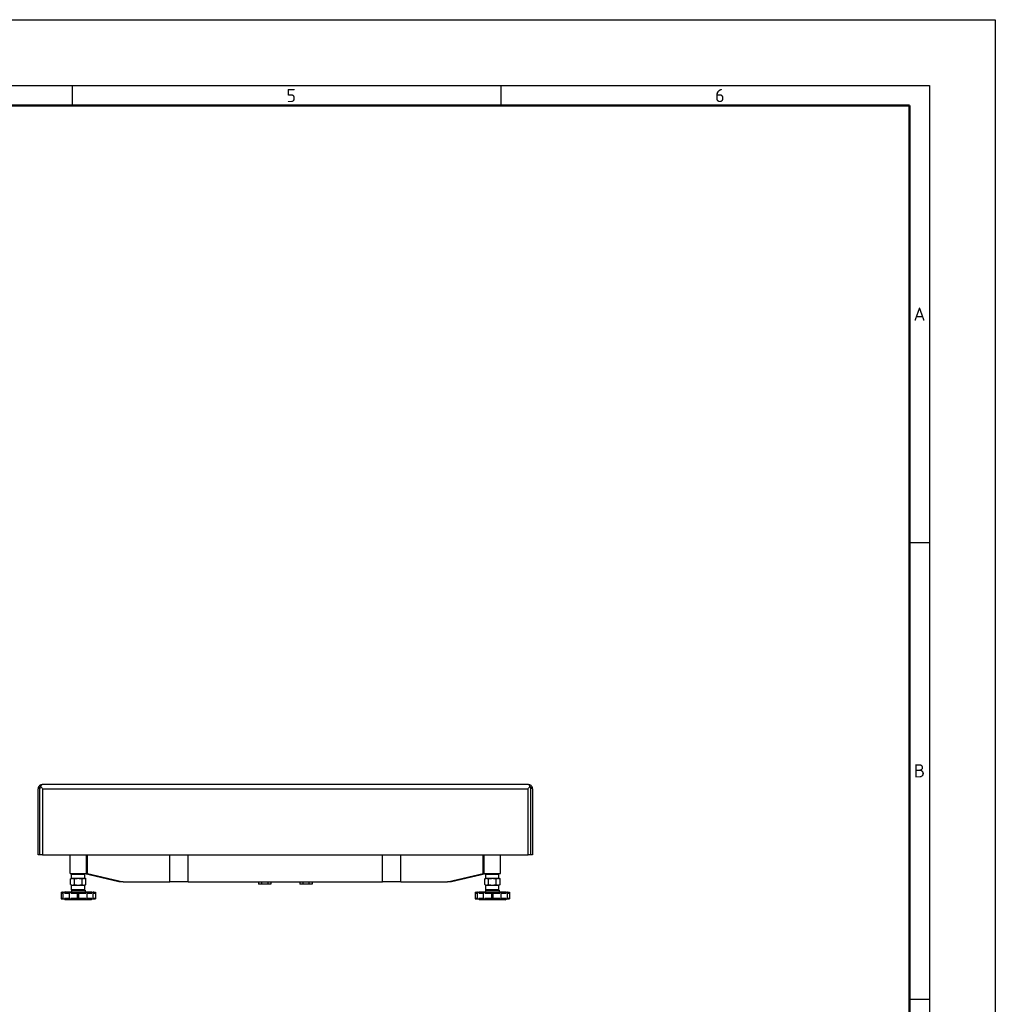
# Model space of a CAD drawing. Header units: millimetres. Extents: x 0 to 3360, y 0 to 2376.
# Tile 8 of 8: x 2176 to 3360, y 1182 to 2376. Entities that reach past the tile are written whole.
import ezdxf

# ---------------------------------------------------------------- set-up
doc = ezdxf.new("R2010")
doc.units = ezdxf.units.MM
doc.header["$LTSCALE"] = 8
doc.layers.add('AM_BOR', color=7, linetype='Continuous', lineweight=50)
doc.layers.add('AXES', color=7, linetype='Continuous')
doc.styles.add('Note', font='isocpeur.ttf')

# ---------------------------------------------------------------- blocks, each defined once
blk = doc.blocks.new('MT_ISO_A3')
at = {"layer": 'AM_BOR', "lineweight": 25}
for p, q in [((20, 287), (410, 287)), ((280, 287), (280, 284)), ((345, 287), (345, 284)), ((410, 287), (410, 10)), ((407, 217.75), (410, 217.75)), ((407, 148.5), (410, 148.5))]:
    blk.add_line(p, q, dxfattribs=at)
at = {"layer": 'AM_BOR', "lineweight": 50}
for p, q in [((23, 284), (407, 284)), ((407, 284), (407, 13))]:
    blk.add_line(p, q, dxfattribs=at)
at = {"layer": 'Defpoints', "lineweight": 25}
for p, q in [((0, 297), (420, 297)), ((420, 297), (420, 0))]:
    blk.add_line(p, q, dxfattribs=at)
at = {"layer": 'AM_BOR', "lineweight": 25, "char_height": 2, "style": 'Note'}
for s, insert, attachment_point in [('\\fISOCPEUR|b0|i0;\\H2.0000;5', (312.5, 285.5), 4), ('\\fISOCPEUR|b0|i0;\\H2.0000;6', (377.5, 285.5), 4), ('\\fISOCPEUR|b0|i0;\\H2.0000;A', (408.5, 252.37), 5), ('\\fISOCPEUR|b0|i0;\\H2.0000;B', (408.5, 183.12), 5)]:
    blk.add_mtext(s, dxfattribs=dict(at, insert=insert, attachment_point=attachment_point))

msp = doc.modelspace()

# ---------------------------------------------------------------- linework, layer by layer
at = {"color": 7, "linetype": 'Continuous'}
for p, q in [((2793.6, 1448.2), (2203.6, 1448.2)), ((2198.6, 1363.2), (2198.6, 1443.2)), ((2798.6, 1443.2), (2798.6, 1363.2)), ((2200.6, 1363.2), (2198.6, 1363.2)), ((2204.1, 1363.2), (2200.6, 1363.2)), ((2204.1, 1363.2), (2793.1, 1363.2)), ((2237.4, 1340.3), (2237.4, 1363.2)), ((2257.4, 1340.3), (2257.4, 1363.2)), ((2258.5, 1340.3), (2258.5, 1363.2)), ((2738.7, 1340.3), (2738.7, 1363.2)), ((2739.8, 1340.3), (2739.8, 1363.2)), ((2759.8, 1340.3), (2759.8, 1363.2)), ((2796.6, 1363.2), (2793.1, 1363.2)), ((2798.6, 1363.2), (2796.6, 1363.2)), ((2237.4, 1340.3), (2238.7, 1340.3)), ((2238.7, 1340.3), (2239.9, 1340.3)), ((2239.9, 1340.3), (2239.4, 1339.8)), ((2239.4, 1334.6), (2239.4, 1339.8)), ((2239.4, 1339.8), (2255.4, 1339.8)), ((2239.9, 1340.3), (2241.9, 1340.3)), ((2241.9, 1340.3), (2242.4, 1340.3)), ((2242.4, 1340.3), (2243, 1340.3)), ((2243, 1340.3), (2251.7, 1340.3)), ((2251.7, 1340.3), (2252.4, 1340.3)), ((2252.4, 1340.3), (2252.9, 1340.3)), ((2252.9, 1340.3), (2254.9, 1340.3)), ((2254.9, 1340.3), (2255.4, 1339.8)), ((2254.9, 1340.3), (2257.4, 1340.3)), ((2255.4, 1339.9), (2255.3, 1339.9)), ((2296.8, 1330.3), (2255.4, 1339.9)), ((2255.4, 1334.6), (2255.4, 1339.8)), ((2258.5, 1340.3), (2257.4, 1340.3)), ((2258.5, 1340.3), (2301.8, 1330.3)), ((2695.4, 1330.3), (2738.7, 1340.3)), ((2741.8, 1339.9), (2700.4, 1330.3)), ((2739.8, 1340.3), (2738.7, 1340.3)), ((2739.8, 1340.3), (2742.3, 1340.3)), ((2742.3, 1340.3), (2741.8, 1339.8)), ((2741.9, 1339.9), (2741.8, 1339.9)), ((2741.8, 1334.6), (2741.8, 1339.8)), ((2741.8, 1339.8), (2757.8, 1339.8)), ((2742.3, 1340.3), (2744.3, 1340.3)), ((2744.3, 1340.3), (2744.8, 1340.3)), ((2744.8, 1340.3), (2745.5, 1340.3)), ((2745.5, 1340.3), (2754.2, 1340.3)), ((2754.2, 1340.3), (2754.8, 1340.3)), ((2754.8, 1340.3), (2755.3, 1340.3)), ((2755.3, 1340.3), (2757.3, 1340.3)), ((2757.3, 1340.3), (2757.8, 1339.8)), ((2757.3, 1340.3), (2758.5, 1340.3)), ((2757.8, 1334.6), (2757.8, 1339.8)), ((2758.5, 1340.3), (2759.8, 1340.3)), ((2238.1, 1327.1), (2238.1, 1333.9)), ((2238.1, 1327.1), (2239.9, 1326.1)), ((2239.4, 1320.8), (2239.4, 1326.1)), ((2239.4, 1326.1), (2239.9, 1326.1)), ((2239.9, 1326.1), (2254.8, 1326.1)), ((2242.7, 1327.1), (2242.7, 1333.9)), ((2252, 1327.1), (2252, 1333.9)), ((2256.6, 1327.1), (2254.8, 1326.1)), ((2254.8, 1326.1), (2255.4, 1326.1)), ((2255.4, 1320.8), (2255.4, 1326.1)), ((2256.6, 1327.1), (2256.6, 1333.9)), ((2301.8, 1330.3), (2296.8, 1330.3)), ((2301.8, 1330.3), (2358.3, 1330.3)), ((2380.8, 1330.3), (2358.3, 1330.3)), ((2380.8, 1330.3), (2616.4, 1330.3)), ((2466.1, 1330.3), (2466.1, 1327.5)), ((2469.8, 1327.5), (2466.1, 1327.5)), ((2469.8, 1330.3), (2469.8, 1327.5)), ((2477.3, 1327.5), (2469.8, 1327.5)), ((2477.3, 1330.3), (2477.3, 1327.5)), ((2481.1, 1327.5), (2477.3, 1327.5)), ((2481.1, 1330.3), (2481.1, 1327.5)), ((2516.1, 1330.3), (2516.1, 1327.5)), ((2519.8, 1327.5), (2516.1, 1327.5)), ((2519.8, 1330.3), (2519.8, 1327.5)), ((2527.3, 1327.5), (2519.8, 1327.5)), ((2527.3, 1330.3), (2527.3, 1327.5)), ((2531.1, 1327.5), (2527.3, 1327.5)), ((2531.1, 1330.3), (2531.1, 1327.5)), ((2638.9, 1330.3), (2616.4, 1330.3)), ((2638.9, 1330.3), (2695.4, 1330.3)), ((2700.4, 1330.3), (2695.4, 1330.3)), ((2740.6, 1327.1), (2740.6, 1333.9)), ((2740.6, 1327.1), (2742.4, 1326.1)), ((2741.8, 1320.8), (2741.8, 1326.1)), ((2741.8, 1326.1), (2742.4, 1326.1)), ((2742.4, 1326.1), (2757.3, 1326.1)), ((2745.2, 1327.1), (2745.2, 1333.9)), ((2754.5, 1327.1), (2754.5, 1333.9)), ((2759.1, 1327.1), (2757.3, 1326.1)), ((2757.3, 1326.1), (2757.8, 1326.1)), ((2757.8, 1320.8), (2757.8, 1326.1)), ((2759.1, 1327.1), (2759.1, 1333.9)), ((2229.2, 1317.6), (2228.7, 1317.6)), ((2231.1, 1317.6), (2230.8, 1317.6)), ((2231.8, 1318.3), (2231.1, 1317.6)), ((2236.6, 1317.6), (2231.1, 1317.6)), ((2231.8, 1318.3), (2239.1, 1318.3)), ((2246.6, 1317.6), (2238.2, 1317.6)), ((2239.1, 1320.3), (2239.1, 1318.3)), ((2239.1, 1318.3), (2255.6, 1318.3)), ((2239.9, 1320.3), (2239.4, 1320.8)), ((2255.4, 1320.8), (2239.4, 1320.8)), ((2256.6, 1317.6), (2248.2, 1317.6)), ((2254.9, 1320.3), (2255.4, 1320.8)), ((2255.6, 1320.3), (2255.6, 1318.3)), ((2255.6, 1318.3), (2262.9, 1318.3)), ((2263.6, 1317.6), (2258.2, 1317.6)), ((2262.9, 1318.3), (2263.6, 1317.6)), ((2263.9, 1317.6), (2263.6, 1317.6)), ((2266.1, 1317.6), (2265.5, 1317.6)), ((2731.7, 1317.6), (2731.1, 1317.6)), ((2733.6, 1317.6), (2733.3, 1317.6)), ((2734.3, 1318.3), (2733.6, 1317.6)), ((2739, 1317.6), (2733.6, 1317.6)), ((2734.3, 1318.3), (2741.6, 1318.3)), ((2749, 1317.6), (2740.6, 1317.6)), ((2741.6, 1320.3), (2741.6, 1318.3)), ((2741.6, 1318.3), (2758.1, 1318.3)), ((2742.3, 1320.3), (2741.8, 1320.8)), ((2757.8, 1320.8), (2741.8, 1320.8)), ((2759, 1317.6), (2750.6, 1317.6)), ((2757.3, 1320.3), (2757.8, 1320.8)), ((2758.1, 1320.3), (2758.1, 1318.3)), ((2758.1, 1318.3), (2765.4, 1318.3)), ((2766.1, 1317.6), (2760.6, 1317.6)), ((2765.4, 1318.3), (2766.1, 1317.6)), ((2766.4, 1317.6), (2766.1, 1317.6)), ((2768.5, 1317.6), (2768, 1317.6)), ((2228.2, 1309.6), (2229.2, 1309.6)), ((2231.7, 1308.3), (2230.4, 1309.6)), ((2230.8, 1309.6), (2236.6, 1309.6)), ((2263.1, 1308.3), (2231.7, 1308.3)), ((2238.2, 1309.6), (2246.6, 1309.6)), ((2248.2, 1309.6), (2256.6, 1309.6)), ((2258.2, 1309.6), (2263.9, 1309.6)), ((2263.1, 1308.3), (2264.4, 1309.6)), ((2265.5, 1309.6), (2266.6, 1309.6)), ((2730.6, 1309.6), (2731.7, 1309.6)), ((2734.1, 1308.3), (2732.8, 1309.6)), ((2733.3, 1309.6), (2739, 1309.6)), ((2765.5, 1308.3), (2734.1, 1308.3)), ((2740.6, 1309.6), (2749, 1309.6)), ((2750.6, 1309.6), (2759, 1309.6)), ((2760.6, 1309.6), (2766.4, 1309.6)), ((2765.5, 1308.3), (2766.8, 1309.6)), ((2768, 1309.6), (2769, 1309.6))]:
    msp.add_line(p, q, dxfattribs=at)
at = {"color": 3, "linetype": 'Continuous'}
for p, q in [((2200.6, 1363.2), (2200.6, 1443.2)), ((2200.6, 1363.2), (2200.6, 1443.2)), ((2796.6, 1363.2), (2796.6, 1443.2)), ((2796.6, 1363.2), (2796.6, 1443.2)), ((2239.1, 1320.3), (2239.9, 1320.3)), ((2239.9, 1320.3), (2241.8, 1320.3)), ((2241.8, 1320.3), (2241.9, 1320.3)), ((2241.9, 1320.3), (2242.4, 1320.3)), ((2242.4, 1320.3), (2247.4, 1320.3)), ((2247.4, 1320.3), (2252.4, 1320.3)), ((2252.4, 1320.3), (2252.9, 1320.3)), ((2252.9, 1320.3), (2252.9, 1320.3)), ((2252.9, 1320.3), (2254.9, 1320.3)), ((2254.9, 1320.3), (2255.6, 1320.3)), ((2741.6, 1320.3), (2742.3, 1320.3)), ((2742.3, 1320.3), (2744.3, 1320.3)), ((2744.3, 1320.3), (2744.3, 1320.3)), ((2744.3, 1320.3), (2744.8, 1320.3)), ((2744.8, 1320.3), (2749.8, 1320.3)), ((2749.8, 1320.3), (2754.8, 1320.3)), ((2754.8, 1320.3), (2755.3, 1320.3)), ((2755.3, 1320.3), (2755.4, 1320.3)), ((2755.4, 1320.3), (2757.3, 1320.3)), ((2757.3, 1320.3), (2758.1, 1320.3))]:
    msp.add_line(p, q, dxfattribs=at)
at = {"color": 9, "linetype": 'Continuous'}
for p, q in [((2204.1, 1443.2), (2204.1, 1363.2)), ((2204.1, 1443.2), (2793.1, 1443.2)), ((2793.1, 1363.2), (2793.1, 1443.2)), ((2358.3, 1330.3), (2358.3, 1363.2)), ((2380.8, 1330.3), (2380.8, 1363.2)), ((2616.4, 1330.3), (2616.4, 1363.2)), ((2638.9, 1330.3), (2638.9, 1363.2)), ((2229.2, 1316.3), (2227.4, 1316.3)), ((2236.6, 1316.3), (2230.8, 1316.3)), ((2246.6, 1316.3), (2238.2, 1316.3)), ((2256.6, 1316.3), (2248.2, 1316.3)), ((2263.9, 1316.3), (2258.2, 1316.3)), ((2267.4, 1316.3), (2265.5, 1316.3)), ((2731.7, 1316.3), (2729.8, 1316.3)), ((2739, 1316.3), (2733.3, 1316.3)), ((2749, 1316.3), (2740.6, 1316.3)), ((2759, 1316.3), (2750.6, 1316.3)), ((2766.4, 1316.3), (2760.6, 1316.3)), ((2769.8, 1316.3), (2768, 1316.3)), ((2227.4, 1310.4), (2229.2, 1310.4)), ((2230.8, 1310.4), (2236.6, 1310.4)), ((2238.2, 1310.4), (2246.6, 1310.4)), ((2248.2, 1310.4), (2256.6, 1310.4)), ((2258.2, 1310.4), (2263.9, 1310.4)), ((2265.5, 1310.4), (2267.4, 1310.4)), ((2729.8, 1310.4), (2731.7, 1310.4)), ((2733.3, 1310.4), (2739, 1310.4)), ((2740.6, 1310.4), (2749, 1310.4)), ((2750.6, 1310.4), (2759, 1310.4)), ((2760.6, 1310.4), (2766.4, 1310.4)), ((2768, 1310.4), (2769.8, 1310.4))]:
    msp.add_line(p, q, dxfattribs=at)
at = {"color": 7, "linetype": 'Continuous'}
for centre, radius, start, end in [((2203.6, 1443.2), 5, 147.4635, 180), ((2203.6, 1443.2), 5, 129.7079, 147.4635), ((2203.6, 1443.2), 5, 109.1545, 129.7079), ((2185.5, 1450.4), 16.8, 342.4336, 344.4046), ((2203.6, 1443.2), 5, 90, 109.1545), ((2793.6, 1443.2), 5, 70.8455, 90), ((2793.6, 1443.2), 5, 50.2921, 70.8455), ((2811.7, 1450.4), 16.8, 195.5955, 197.5659), ((2793.6, 1443.2), 5, 32.5365, 50.2921), ((2793.6, 1443.2), 5, 0, 32.5365), ((2499.6, 1708.2), 396.9, 221.5933, 221.8723), ((2497.6, 1708.2), 396.9, 318.1277, 318.4067), ((2228.7, 1316.3), 1.3, 110.9288, 112.8238), ((2228.7, 1316.3), 1.3, 90, 110.9288), ((2266.1, 1316.3), 1.3, 69.0712, 90), ((2266.1, 1316.3), 1.3, 67.1762, 69.0712), ((2731.1, 1316.3), 1.3, 110.9288, 112.8238), ((2731.1, 1316.3), 1.3, 90, 110.9288), ((2768.5, 1316.3), 1.3, 69.0712, 90), ((2768.5, 1316.3), 1.3, 67.1762, 69.0712)]:
    msp.add_arc(centre, radius, start, end, dxfattribs=at)
at = {"color": 3, "linetype": 'Continuous'}
for centre, start, end in [((2203.6, 1443.2), 134.2439, 157.5), ((2793.6, 1443.2), 22.5, 45.7584), ((2203.6, 1443.2), 157.5, 180), ((2793.6, 1443.2), 0, 22.5)]:
    msp.add_arc(centre, 3, start, end, dxfattribs=at)
at = {"color": 7, "linetype": 'Continuous'}
for points, knots in [([(2199.4, 1445.9), (2199.5, 1445.4), (2199.7, 1444.5), (2200.2, 1443.5), (2200.6, 1443.2)], [0, 0, 0, 0, 0.508094, 1, 1, 1, 1]), ([(2200.6, 1443.2), (2200.8, 1443.5), (2201.1, 1444.2), (2201.4, 1445), (2201.5, 1445.4)], [0, 0, 0, 0, 0.471644, 1, 1, 1, 1]), ([(2201.7, 1445.9), (2201.7, 1446), (2201.9, 1446.5), (2202.2, 1446.9), (2202.4, 1447.2)], [0, 0, 0, 0, 0.273911, 1, 1, 1, 1]), ([(2201.7, 1445.9), (2201.8, 1445.8), (2202.1, 1445.4), (2202.5, 1445), (2202.8, 1444.7)], [0, 0, 0, 0, 0.24166, 1, 1, 1, 1]), ([(2202.4, 1447.2), (2202.5, 1447.4), (2202.8, 1447.8), (2203.2, 1448.2), (2203.6, 1448.2)], [0, 0, 0, 0, 0.32743, 1, 1, 1, 1]), ([(2794.8, 1447.2), (2794.7, 1447.4), (2794.4, 1447.8), (2794, 1448.2), (2793.6, 1448.2)], [0, 0, 0, 0, 0.32743, 1, 1, 1, 1]), ([(2794.4, 1444.7), (2794.5, 1444.8), (2794.9, 1445.2), (2795.2, 1445.6), (2795.5, 1445.9)], [0, 0, 0, 0, 0.25721, 1, 1, 1, 1]), ([(2795.5, 1445.9), (2795.5, 1446), (2795.2, 1446.5), (2795, 1446.9), (2794.8, 1447.2)], [0, 0, 0, 0, 0.273911, 1, 1, 1, 1]), ([(2795.7, 1445.4), (2795.8, 1445), (2796.1, 1444.2), (2796.4, 1443.5), (2796.6, 1443.2)], [0, 0, 0, 0, 0.528355, 1, 1, 1, 1]), ([(2796.6, 1443.2), (2797, 1443.5), (2797.5, 1444.5), (2797.7, 1445.4), (2797.8, 1445.9)], [0, 0, 0, 0, 0.491909, 1, 1, 1, 1]), ([(2238.1, 1327.1), (2238.5, 1326.9), (2239.2, 1326.5), (2240.4, 1326.3), (2241.6, 1326.5), (2242.4, 1326.9), (2242.7, 1327.1)], [0, 0, 0, 0, 0.257464, 0.5, 0.742536, 1, 1, 1, 1]), ([(2242.7, 1327.1), (2243.5, 1326.9), (2245, 1326.5), (2247.4, 1326.3), (2249.7, 1326.5), (2251.2, 1326.9), (2252, 1327.1)], [0, 0, 0, 0, 0.25005, 0.5, 0.74995, 1, 1, 1, 1]), ([(2252, 1327.1), (2252.3, 1326.9), (2253.1, 1326.5), (2254.3, 1326.3), (2255.5, 1326.5), (2256.2, 1326.9), (2256.6, 1327.1)], [0, 0, 0, 0, 0.257464, 0.5, 0.742536, 1, 1, 1, 1]), ([(2740.6, 1327.1), (2741, 1326.9), (2741.7, 1326.5), (2742.9, 1326.3), (2744.1, 1326.5), (2744.9, 1326.9), (2745.2, 1327.1)], [0, 0, 0, 0, 0.257464, 0.5, 0.742536, 1, 1, 1, 1]), ([(2745.2, 1327.1), (2746, 1326.9), (2747.5, 1326.5), (2749.8, 1326.3), (2752.2, 1326.5), (2753.7, 1326.9), (2754.5, 1327.1)], [0, 0, 0, 0, 0.25005, 0.5, 0.74995, 1, 1, 1, 1]), ([(2754.5, 1327.1), (2754.8, 1326.9), (2755.6, 1326.5), (2756.8, 1326.3), (2758, 1326.5), (2758.7, 1326.9), (2759.1, 1327.1)], [0, 0, 0, 0, 0.257464, 0.5, 0.742536, 1, 1, 1, 1])]:
    msp.add_open_spline(points, degree=3, knots=knots, dxfattribs=at)
at = {"layer": 'AXES', "color": 7, "linetype": 'Continuous'}
for p, q in [((2238.1, 1333.9), (2239.4, 1334.6)), ((2239.4, 1334.6), (2240.4, 1334.6)), ((2240.4, 1334.6), (2247.4, 1334.6)), ((2256.6, 1333.9), (2255.4, 1334.6)), ((2740.6, 1333.9), (2741.8, 1334.6)), ((2741.8, 1334.6), (2742.9, 1334.6)), ((2742.9, 1334.6), (2749.8, 1334.6)), ((2759.1, 1333.9), (2757.8, 1334.6))]:
    msp.add_line(p, q, dxfattribs=at)
at = {"layer": 'AXES', "color": 6, "linetype": 'Continuous'}
for p, q in [((2226.6, 1317.6), (2228.2, 1317.6)), ((2226.6, 1317.6), (2226.6, 1309.6)), ((2228.2, 1317.6), (2228.2, 1317.5)), ((2229.2, 1317.6), (2229.3, 1317.6)), ((2229.2, 1309.6), (2229.2, 1317.6)), ((2229.3, 1317.6), (2230.8, 1317.6)), ((2236.6, 1317.6), (2237, 1317.6)), ((2236.6, 1309.6), (2236.6, 1317.6)), ((2237, 1317.6), (2238.2, 1317.6)), ((2246.6, 1317.6), (2247.4, 1317.6)), ((2246.6, 1309.6), (2246.6, 1317.6)), ((2247.4, 1317.6), (2248.2, 1317.6)), ((2248.2, 1309.6), (2248.2, 1317.6)), ((2256.6, 1317.6), (2257.8, 1317.6)), ((2257.8, 1317.6), (2258.2, 1317.6)), ((2258.2, 1309.6), (2258.2, 1317.6)), ((2263.9, 1317.6), (2265.4, 1317.6)), ((2265.4, 1317.6), (2265.5, 1317.6)), ((2265.5, 1309.6), (2265.5, 1317.6)), ((2266.6, 1317.6), (2268.2, 1317.6)), ((2266.6, 1317.6), (2266.6, 1317.5)), ((2268.2, 1317.6), (2268.2, 1309.6)), ((2729, 1317.6), (2730.6, 1317.6)), ((2729, 1317.6), (2729, 1309.6)), ((2730.6, 1317.6), (2730.6, 1317.5)), ((2731.7, 1317.6), (2731.8, 1317.6)), ((2731.7, 1309.6), (2731.7, 1317.6)), ((2731.8, 1317.6), (2733.3, 1317.6)), ((2739, 1317.6), (2739.4, 1317.6)), ((2739, 1309.6), (2739, 1317.6)), ((2739.4, 1317.6), (2740.6, 1317.6)), ((2749, 1317.6), (2749.8, 1317.6)), ((2749, 1309.6), (2749, 1317.6)), ((2749.8, 1317.6), (2750.6, 1317.6)), ((2750.6, 1309.6), (2750.6, 1317.6)), ((2759, 1317.6), (2760.2, 1317.6)), ((2760.2, 1317.6), (2760.6, 1317.6)), ((2760.6, 1309.6), (2760.6, 1317.6)), ((2766.4, 1317.6), (2767.9, 1317.6)), ((2767.9, 1317.6), (2768, 1317.6)), ((2768, 1309.6), (2768, 1317.6)), ((2769, 1317.6), (2770.6, 1317.6)), ((2769, 1317.6), (2769, 1317.5)), ((2770.6, 1317.6), (2770.6, 1309.6)), ((2226.6, 1309.6), (2228.2, 1309.6)), ((2229.2, 1309.6), (2229.3, 1309.6)), ((2229.3, 1309.6), (2230.8, 1309.6)), ((2236.6, 1309.6), (2237, 1309.6)), ((2237, 1309.6), (2238.2, 1309.6)), ((2246.6, 1309.6), (2247.4, 1309.6)), ((2247.4, 1309.6), (2248.2, 1309.6)), ((2256.6, 1309.6), (2257.8, 1309.6)), ((2257.8, 1309.6), (2258.2, 1309.6)), ((2263.9, 1309.6), (2265.4, 1309.6)), ((2265.4, 1309.6), (2265.5, 1309.6)), ((2266.6, 1309.6), (2268.2, 1309.6)), ((2729, 1309.6), (2730.6, 1309.6)), ((2731.7, 1309.6), (2731.8, 1309.6)), ((2731.8, 1309.6), (2733.3, 1309.6)), ((2739, 1309.6), (2739.4, 1309.6)), ((2739.4, 1309.6), (2740.6, 1309.6)), ((2749, 1309.6), (2749.8, 1309.6)), ((2749.8, 1309.6), (2750.6, 1309.6)), ((2759, 1309.6), (2760.2, 1309.6)), ((2760.2, 1309.6), (2760.6, 1309.6)), ((2766.4, 1309.6), (2767.9, 1309.6)), ((2767.9, 1309.6), (2768, 1309.6)), ((2769, 1309.6), (2770.6, 1309.6))]:
    msp.add_line(p, q, dxfattribs=at)
at = {"layer": 'AXES', "color": 7, "linetype": 'Continuous'}
for points, knots in [([(2238.1, 1333.9), (2238.5, 1334.1), (2239.2, 1334.4), (2240, 1334.6), (2240.4, 1334.6)], [0, 0, 0, 0, 0.514917, 1, 1, 1, 1]), ([(2240.4, 1334.6), (2240.8, 1334.6), (2241.6, 1334.4), (2242.4, 1334.1), (2242.7, 1333.9)], [0, 0, 0, 0, 0.485083, 1, 1, 1, 1]), ([(2242.7, 1333.9), (2243.5, 1334.1), (2245, 1334.4), (2246.6, 1334.6), (2247.4, 1334.6)], [0, 0, 0, 0, 0.500102, 1, 1, 1, 1]), ([(2247.4, 1334.6), (2248.1, 1334.6), (2249.7, 1334.4), (2251.2, 1334.1), (2252, 1333.9)], [0, 0, 0, 0, 0.499898, 1, 1, 1, 1]), ([(2247.4, 1334.6), (2248.7, 1334.6), (2250.6, 1334.6), (2252.9, 1334.6), (2253.9, 1334.6), (2254.3, 1334.6)], [0, 0, 0, 0, 0.57735, 0.816494, 1, 1, 1, 1]), ([(2252, 1333.9), (2252.3, 1334.1), (2253.1, 1334.4), (2253.9, 1334.6), (2254.3, 1334.6)], [0, 0, 0, 0, 0.514919, 1, 1, 1, 1]), ([(2254.3, 1334.6), (2254.7, 1334.6), (2255.5, 1334.4), (2256.2, 1334.1), (2256.6, 1333.9)], [0, 0, 0, 0, 0.485081, 1, 1, 1, 1]), ([(2254.3, 1334.6), (2254.4, 1334.6), (2254.8, 1334.6), (2255.2, 1334.6), (2255.4, 1334.6)], [0, 0, 0, 0, 0.431829, 1, 1, 1, 1]), ([(2740.6, 1333.9), (2741, 1334.1), (2741.7, 1334.4), (2742.5, 1334.6), (2742.9, 1334.6)], [0, 0, 0, 0, 0.514917, 1, 1, 1, 1]), ([(2742.9, 1334.6), (2743.3, 1334.6), (2744.1, 1334.4), (2744.9, 1334.1), (2745.2, 1333.9)], [0, 0, 0, 0, 0.485083, 1, 1, 1, 1]), ([(2745.2, 1333.9), (2746, 1334.1), (2747.5, 1334.4), (2749.1, 1334.6), (2749.8, 1334.6)], [0, 0, 0, 0, 0.500102, 1, 1, 1, 1]), ([(2749.8, 1334.6), (2750.6, 1334.6), (2752.2, 1334.4), (2753.7, 1334.1), (2754.5, 1333.9)], [0, 0, 0, 0, 0.499898, 1, 1, 1, 1]), ([(2749.8, 1334.6), (2751.2, 1334.6), (2753.1, 1334.6), (2755.4, 1334.6), (2756.3, 1334.6), (2756.8, 1334.6)], [0, 0, 0, 0, 0.57735, 0.816494, 1, 1, 1, 1]), ([(2754.5, 1333.9), (2754.8, 1334.1), (2755.6, 1334.4), (2756.4, 1334.6), (2756.8, 1334.6)], [0, 0, 0, 0, 0.514919, 1, 1, 1, 1]), ([(2756.8, 1334.6), (2757.2, 1334.6), (2758, 1334.4), (2758.7, 1334.1), (2759.1, 1333.9)], [0, 0, 0, 0, 0.485081, 1, 1, 1, 1]), ([(2756.8, 1334.6), (2756.9, 1334.6), (2757.3, 1334.6), (2757.6, 1334.6), (2757.8, 1334.6)], [0, 0, 0, 0, 0.431829, 1, 1, 1, 1])]:
    msp.add_open_spline(points, degree=3, knots=knots, dxfattribs=at)

# ---------------------------------------------------------------- block references
at = {"lineweight": 0, "xscale": 8, "yscale": 8, "zscale": 8}
msp.add_blockref('MT_ISO_A3', (0, 0), dxfattribs=at)

doc.saveas('drawing.dxf')
